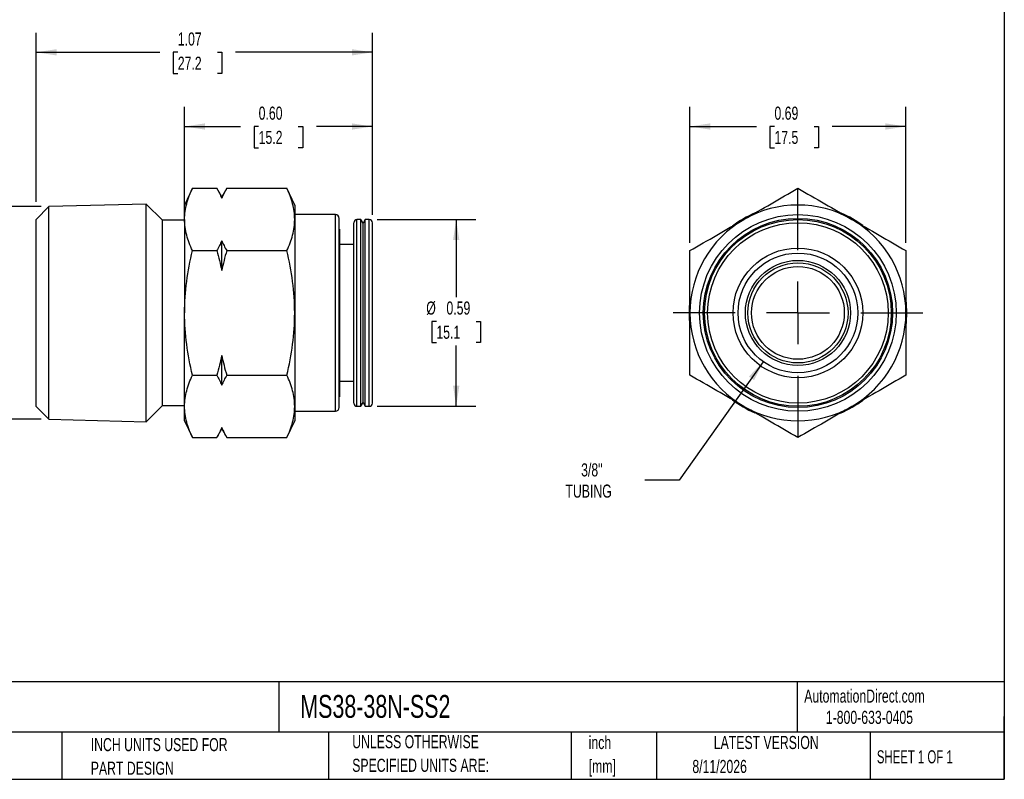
# Model space of a CAD drawing. Header units: inches. Extents: x 0.12 to 5.38, y 0.12 to 4.12.
# Tile 2 of 3: x 2.24 to 5.38, y 0.12 to 2.54. Entities that reach past the tile are written whole.
import ezdxf

# ---------------------------------------------------------------- set-up
doc = ezdxf.new("R2010")
doc.units = ezdxf.units.IN
doc.header["$LTSCALE"] = 0.5
doc.header["$MEASUREMENT"] = 0
doc.linetypes.add('SLD-Center', pattern=[0.75, 0.6, -0.05, 0.05, -0.05])
doc.linetypes.add('SLD-Solid', pattern=[0])
doc.layers.add('CENTER', color=40, linetype='SLD-Center')
doc.layers.add('DIMENSIONS', color=140, linetype='SLD-Solid', lineweight=25)
doc.layers.add('TEXT', color=140, linetype='SLD-Solid', lineweight=25)
doc.styles.add('SLDTEXTSTYLE0', font='TXT', dxfattribs={"width": 0.7})
doc.styles.add('SLDTEXTSTYLE1', font='TXT', dxfattribs={"width": 0.65})
doc.dimstyles.new('SLDDIMSTYLE0', dxfattribs={"dimtxt": 0.04248, "dimasz": 0.065, "dimexe": 0, "dimexo": 0.0625, "dimgap": 0.01062, "dimtad": 0, "dimtih": 1, "dimtoh": 1, "dimrnd": 1e-09, "dimzin": 12, "dimdsep": 46, "dimtxsty": 'SLDTEXTSTYLE0', "dimsah": 1, "dimcen": 0.09, "dimadec": 0, "dimazin": 3, "dimtfac": 1, "dimtofl": 0, "dimtmove": 0, "dimatfit": 3, "dimfxl": 0, "dimfrac": 2, "dimtolj": 1, "dimtzin": 12, "dimarcsym": 0})
doc.dimstyles.new('SLDDIMSTYLE1', dxfattribs={"dimtxt": 0.04248, "dimasz": 0.065, "dimexe": 0, "dimexo": 0.0625, "dimgap": 0.01062, "dimtad": 0, "dimtih": 1, "dimtoh": 1, "dimrnd": 1e-09, "dimzin": 0, "dimdsep": 46, "dimtxsty": 'SLDTEXTSTYLE0', "dimsah": 1, "dimcen": 0.09, "dimadec": 0, "dimazin": 0, "dimtfac": 1, "dimtofl": 0, "dimtmove": 0, "dimatfit": 3, "dimfxl": 0, "dimfrac": 2, "dimtolj": 1, "dimtzin": 12, "dimarcsym": 0})
doc.dimstyles.new('SLDDIMSTYLE2', dxfattribs={"dimtxt": 0.04248, "dimasz": 0.065, "dimexe": 0, "dimexo": 0.0625, "dimgap": 0.01062, "dimtad": 0, "dimtih": 1, "dimtoh": 1, "dimrnd": 1e-09, "dimdsep": 46, "dimtxsty": 'SLDTEXTSTYLE0', "dimsah": 1, "dimcen": 0.09, "dimadec": 0, "dimazin": 2, "dimtfac": 1, "dimtofl": 0, "dimtmove": 0, "dimatfit": 3, "dimfxl": 0, "dimfrac": 2, "dimtolj": 1, "dimtzin": 12, "dimarcsym": 0})
doc.dimstyles.new('SLDDIMSTYLE3', dxfattribs={"dimtxt": 0.04248, "dimasz": 0.065, "dimexe": 0, "dimexo": 0.0625, "dimgap": 0.01062, "dimtad": 0, "dimtih": 1, "dimtoh": 1, "dimrnd": 1e-09, "dimzin": 12, "dimdsep": 46, "dimtxsty": 'SLDTEXTSTYLE0', "dimsah": 1, "dimcen": 0, "dimadec": 0, "dimazin": 3, "dimtfac": 1, "dimtofl": 0, "dimtmove": 0, "dimatfit": 3, "dimfxl": 0, "dimfrac": 2, "dimtolj": 1, "dimtzin": 12, "dimarcsym": 0})

# ---------------------------------------------------------------- blocks, each defined once
blk = doc.blocks.new('SW_NOTE_0')
at = {"layer": 'TEXT', "color": 0, "char_height": 0.04167, "attachment_point": 1, "style": 'SLDTEXTSTYLE0'}
for s, insert in [('inch', (0, 0.0537)), ('[mm]', (0, -0.0215))]:
    blk.add_mtext(s, dxfattribs=dict(at, insert=insert))
blk = doc.blocks.new('SW_NOTE_0_1')
at = {"layer": 'TEXT', "color": 0, "char_height": 0.041667, "attachment_point": 1, "style": 'SLDTEXTSTYLE0'}
for s, insert in [('UNLESS OTHERWISE', (0, 0.0537)), ('SPECIFIED UNITS ARE:', (0, -0.0215))]:
    blk.add_mtext(s, dxfattribs=dict(at, insert=insert))
blk = doc.blocks.new('SW_NOTE_0_5')
at = {"layer": 'TEXT', "color": 0, "char_height": 0.041667, "attachment_point": 1, "style": 'SLDTEXTSTYLE0'}
for s, insert in [('INCH UNITS USED FOR', (0, 0.0537)), ('PART DESIGN', (0, -0.0215))]:
    blk.add_mtext(s, dxfattribs=dict(at, insert=insert))
blk = doc.blocks.new('_D')
at = {"layer": 'DIMENSIONS'}
for p, q in [((2.3088, 1.9488), (2.034, 1.9488)), ((2.0965, 1.9488), (2.0965, 1.6773)), ((2.0965, 1.272), (2.0965, 1.5423)), ((2.3088, 1.272), (2.034, 1.272))]:
    blk.add_line(p, q, dxfattribs=at)
for points in [[(2.0965, 1.9488), (2.0865, 1.8838), (2.1065, 1.8838)], [(2.0965, 1.272), (2.1065, 1.337), (2.0865, 1.337)]]:
    blk.add_solid(points, dxfattribs=at)
at = {"layer": 'DIMENSIONS', "char_height": 0.04167, "attachment_point": 1, "style": 'SLDTEXTSTYLE0'}
for s, insert in [('3/8" NPT', (1.9714, 1.6635)), ('THREAD', (1.9813, 1.596))]:
    blk.add_mtext(s, dxfattribs=dict(at, insert=insert))
blk = doc.blocks.new('_D_1')
at = {"layer": 'DIMENSIONS'}
for p, q in [((2.7658, 1.9331), (2.7658, 2.2666)), ((3.3634, 1.9228), (3.3634, 2.2666)), ((2.7658, 2.2041), (2.9439, 2.2041)), ((3.0015, 2.2041), (2.9872, 2.2041)), ((2.9872, 2.2041), (2.9872, 2.1366)), ((3.1277, 2.2041), (3.142, 2.2041)), ((3.142, 2.2041), (3.142, 2.1366)), ((3.3634, 2.2041), (3.1853, 2.2041)), ((2.9872, 2.1366), (3.0015, 2.1366)), ((3.142, 2.1366), (3.1277, 2.1366))]:
    blk.add_line(p, q, dxfattribs=at)
for points in [[(2.7658, 2.2041), (2.8308, 2.1941), (2.8308, 2.2141)], [(3.3634, 2.2041), (3.2984, 2.2141), (3.2984, 2.1941)]]:
    blk.add_solid(points, dxfattribs=at)
at = {"layer": 'DIMENSIONS', "char_height": 0.04167, "attachment_point": 1, "style": 'SLDTEXTSTYLE0'}
for s, insert in [('0.60', (3.0015, 2.2674)), ('15.2', (3.0015, 2.1903))]:
    blk.add_mtext(s, dxfattribs=dict(at, insert=insert))
blk = doc.blocks.new('_D_2')
at = {"layer": 'DIMENSIONS'}
for p, q in [((2.2934, 1.9638), (2.2934, 2.5029)), ((3.3634, 1.9228), (3.3634, 2.5029)), ((2.2934, 2.4404), (2.6866, 2.4404)), ((2.7442, 2.4404), (2.7299, 2.4404)), ((2.7299, 2.4404), (2.7299, 2.3728)), ((2.8704, 2.4404), (2.8847, 2.4404)), ((2.8847, 2.4404), (2.8847, 2.3728)), ((3.3634, 2.4404), (2.928, 2.4404)), ((2.7299, 2.3728), (2.7442, 2.3728)), ((2.8847, 2.3728), (2.8704, 2.3728)), ((2.2934, 1.9334), (2.2934, 1.9338))]:
    blk.add_line(p, q, dxfattribs=at)
for points in [[(2.2934, 2.4404), (2.3584, 2.4304), (2.3584, 2.4504)], [(3.3634, 2.4404), (3.2984, 2.4504), (3.2984, 2.4304)]]:
    blk.add_solid(points, dxfattribs=at)
at = {"layer": 'DIMENSIONS', "char_height": 0.04167, "attachment_point": 1, "style": 'SLDTEXTSTYLE0'}
for s, insert in [('1.07', (2.7442, 2.5036)), ('27.2', (2.7442, 2.4265))]:
    blk.add_mtext(s, dxfattribs=dict(at, insert=insert))
blk = doc.blocks.new('_D_3')
at = {"layer": 'DIMENSIONS'}
for p, q in [((3.3786, 1.9077), (3.6928, 1.9077)), ((3.6303, 1.9077), (3.6303, 1.6606)), ((3.5672, 1.5835), (3.5529, 1.5835)), ((3.5529, 1.5835), (3.5529, 1.516)), ((3.6934, 1.5835), (3.7077, 1.5835)), ((3.7077, 1.5835), (3.7077, 1.516)), ((3.5529, 1.516), (3.5672, 1.516)), ((3.6303, 1.3132), (3.6303, 1.5065)), ((3.7077, 1.516), (3.6934, 1.516)), ((3.3786, 1.3132), (3.6928, 1.3132))]:
    blk.add_line(p, q, dxfattribs=at)
for points in [[(3.6303, 1.9077), (3.6203, 1.8427), (3.6403, 1.8427)], [(3.6303, 1.3132), (3.6403, 1.3782), (3.6203, 1.3782)]]:
    blk.add_solid(points, dxfattribs=at)
at = {"layer": 'DIMENSIONS', "char_height": 0.04167, "attachment_point": 1, "style": 'SLDTEXTSTYLE0'}
for s, insert in [('%%c', (3.5351, 1.6468)), ('0.59', (3.5993, 1.6468)), ('15.1', (3.5672, 1.5697))]:
    blk.add_mtext(s, dxfattribs=dict(at, insert=insert))
blk = doc.blocks.new('_D_4')
at = {"layer": 'DIMENSIONS'}
for p, q in [((4.3744, 1.8338), (4.3744, 2.2666)), ((5.0618, 1.8338), (5.0618, 2.2666)), ((4.3744, 2.2041), (4.5858, 2.2041)), ((4.6434, 2.2041), (4.6291, 2.2041)), ((4.6291, 2.2041), (4.6291, 2.1366)), ((4.7696, 2.2041), (4.7839, 2.2041)), ((4.7839, 2.2041), (4.7839, 2.1366)), ((5.0618, 2.2041), (4.8272, 2.2041)), ((4.6291, 2.1366), (4.6434, 2.1366)), ((4.7839, 2.1366), (4.7696, 2.1366))]:
    blk.add_line(p, q, dxfattribs=at)
for points in [[(4.3744, 2.2041), (4.4394, 2.1941), (4.4394, 2.2141)], [(5.0618, 2.2041), (4.9968, 2.2141), (4.9968, 2.1941)]]:
    blk.add_solid(points, dxfattribs=at)
at = {"layer": 'DIMENSIONS', "char_height": 0.04167, "attachment_point": 1, "style": 'SLDTEXTSTYLE0'}
for s, insert in [('0.69', (4.6434, 2.2674)), ('17.5', (4.6434, 2.1903))]:
    blk.add_mtext(s, dxfattribs=dict(at, insert=insert))
blk = doc.blocks.new('_D_5')
at = {"layer": 'DIMENSIONS'}
for p, q in [((4.6078, 1.455), (4.3398, 1.0776)), ((4.3398, 1.0776), (4.2305, 1.0776))]:
    blk.add_line(p, q, dxfattribs=at)
blk.add_solid([(4.6078, 1.455), (4.562, 1.4078), (4.5783, 1.3962)], dxfattribs=at)
at = {"layer": 'DIMENSIONS', "char_height": 0.04167, "attachment_point": 1, "style": 'SLDTEXTSTYLE0'}
for s, insert in [('3/8"', (4.028, 1.1313)), ('TUBING', (3.9781, 1.0638))]:
    blk.add_mtext(s, dxfattribs=dict(at, insert=insert))
blk = doc.blocks.new('SW_CENTERMARKSYMBOL_0')
at = {"layer": 'CENTER', "color": 0}
for p, q in [((0, 0.2), (0, 0.3972)), ((0, 0), (0, 0.1)), ((-0.2, 0), (-0.3972, 0)), ((0, 0), (-0.1, 0)), ((0, 0), (0, -0.1)), ((0, 0), (0.1, 0)), ((0.2, 0), (0.3972, 0)), ((0, -0.2), (0, -0.3972))]:
    blk.add_line(p, q, dxfattribs=at)

msp = doc.modelspace()

# ---------------------------------------------------------------- linework, layer by layer
for p, q in [((2.7906, 2.0073), (2.7658, 1.9541)), ((2.7906, 2.0073), (2.868, 2.0073)), ((2.8839, 1.9797), (2.868, 2.0073)), ((2.8999, 2.0073), (2.8839, 1.9797)), ((2.8999, 2.0073), (3.0914, 2.0073)), ((3.1162, 1.9541), (3.0914, 2.0073)), ((2.8839, 1.9756), (2.8839, 1.9797)), ((2.3338, 1.9488), (2.2934, 1.9084)), ((2.6439, 1.9568), (2.3338, 1.9488)), ((2.3338, 1.272), (2.3338, 1.9488)), ((2.695, 1.9057), (2.6439, 1.9568)), ((2.6439, 1.264), (2.6439, 1.9568)), ((2.7658, 1.9081), (2.7658, 1.9541)), ((3.1162, 1.9541), (3.1162, 1.9081)), ((3.2462, 1.9234), (3.1162, 1.9234)), ((3.2462, 1.2974), (3.2462, 1.9234)), ((2.2934, 1.3124), (2.2934, 1.9084)), ((2.7658, 1.9057), (2.695, 1.9057)), ((2.695, 1.3151), (2.695, 1.9057)), ((2.7658, 1.9081), (2.7658, 1.6104)), ((3.1162, 1.9081), (3.1162, 1.6104)), ((3.258, 1.3092), (3.258, 1.9116)), ((3.3043, 1.5481), (3.3043, 1.8978)), ((3.3271, 1.9077), (3.3142, 1.9077)), ((3.3142, 1.546), (3.3142, 1.9077)), ((3.3339, 1.8958), (3.3271, 1.9077)), ((3.3271, 1.546), (3.3271, 1.9077)), ((3.3407, 1.9077), (3.3339, 1.8958)), ((3.3339, 1.5486), (3.3339, 1.8958)), ((3.3536, 1.9077), (3.3407, 1.9077)), ((3.3407, 1.546), (3.3407, 1.9077)), ((3.3536, 1.546), (3.3536, 1.9077)), ((3.3634, 1.5481), (3.3634, 1.8978)), ((3.2591, 1.8775), (3.258, 1.8775)), ((3.2591, 1.8775), (3.2591, 1.3854)), ((2.8839, 1.7455), (2.8839, 1.8405)), ((3.3043, 1.8281), (3.2591, 1.8281)), ((2.7906, 1.8088), (2.868, 1.8088)), ((2.8999, 1.8088), (3.0914, 1.8088)), ((2.7658, 1.3128), (2.7658, 1.6104)), ((3.1162, 1.6104), (3.1162, 1.3128)), ((3.3043, 1.323), (3.3043, 1.5481)), ((3.3142, 1.3132), (3.3142, 1.546)), ((3.3271, 1.3132), (3.3271, 1.546)), ((3.3339, 1.325), (3.3339, 1.5486)), ((3.3407, 1.3132), (3.3407, 1.546)), ((3.3536, 1.3132), (3.3536, 1.546)), ((3.3634, 1.323), (3.3634, 1.5481)), ((2.8839, 1.3803), (2.8839, 1.4753)), ((2.7906, 1.412), (2.868, 1.412)), ((2.8999, 1.412), (3.0914, 1.412)), ((3.2591, 1.3854), (3.258, 1.3854)), ((3.2591, 1.3927), (3.3043, 1.3927)), ((3.2591, 1.3854), (3.2591, 1.3701)), ((3.2591, 1.3701), (3.258, 1.3701)), ((3.2591, 1.3701), (3.2591, 1.3433)), ((3.258, 1.3433), (3.2591, 1.3433)), ((3.3271, 1.3132), (3.3339, 1.325)), ((3.3339, 1.325), (3.3407, 1.3132)), ((2.2934, 1.3124), (2.3338, 1.272)), ((2.6439, 1.264), (2.695, 1.3151)), ((2.695, 1.3151), (2.7658, 1.3151)), ((2.7658, 1.2667), (2.7658, 1.3128)), ((3.1162, 1.3128), (3.1162, 1.2667)), ((3.1162, 1.2974), (3.2462, 1.2974)), ((3.3142, 1.3132), (3.3271, 1.3132)), ((3.3407, 1.3132), (3.3536, 1.3132)), ((2.3338, 1.272), (2.6439, 1.264)), ((2.7658, 1.2667), (2.7906, 1.2135)), ((3.0914, 1.2135), (3.1162, 1.2667)), ((2.868, 1.2135), (2.8839, 1.2411)), ((2.8839, 1.2411), (2.8839, 1.2452)), ((2.8839, 1.2411), (2.8999, 1.2135)), ((2.7906, 1.2135), (2.868, 1.2135)), ((2.8999, 1.2135), (3.0914, 1.2135))]:
    msp.add_line(p, q)
for radius in [0.313, 0.3012, 0.2972, 0.2874, 0.2065, 0.1906, 0.1673, 0.1594, 0.1476]:
    msp.add_circle((4.7181, 1.6104), radius)
for centre, radius, start, end in [((4.7181, 1.6104), 0.3437, 60, 120), ((3.2462, 1.9116), 0.0118, 0, 90), ((4.7181, 1.6104), 0.3464, 113.2061, 126.9971), ((4.7181, 1.6104), 0.3464, 53.3774, 66.502), ((3.3142, 1.8978), 0.00984, 90, 180), ((3.3536, 1.8978), 0.00984, 0, 90), ((4.7181, 1.6104), 0.3437, 120, 180), ((4.7181, 1.6104), 0.3437, 0, 60), ((4.7181, 1.6104), 0.3464, 173.5585, 186.4683), ((4.7181, 1.6104), 0.3464, 353.4977, 6.6234), ((4.7181, 1.6104), 0.3437, 180, 240), ((4.7181, 1.6104), 0.3437, 300, 0), ((3.3142, 1.323), 0.00984, 180, 270), ((3.3536, 1.323), 0.00984, 270, 0), ((4.7181, 1.6104), 0.3464, 233.0248, 246.6249), ((4.7181, 1.6104), 0.3464, 293.0022, 306.7933), ((3.2462, 1.3092), 0.0118, 270, 0), ((4.7181, 1.6104), 0.3437, 240, 300)]:
    msp.add_arc(centre, radius, start, end)
for points in [[(2.7658, 1.9081), (2.7658, 1.9249), (2.7682, 1.9415), (2.7768, 1.9746), (2.783, 1.991), (2.7906, 2.0073)], [(3.1162, 1.9081), (3.1162, 1.9249), (3.1139, 1.9415), (3.1053, 1.9746), (3.099, 1.991), (3.0914, 2.0073)], [(4.5463, 1.9081), (4.5754, 1.9249), (4.6042, 1.9415), (4.6615, 1.9746), (4.6899, 1.991), (4.7181, 2.0073)], [(4.7181, 2.0073), (4.7464, 1.991), (4.7748, 1.9746), (4.8321, 1.9415), (4.8609, 1.9249), (4.89, 1.9081)], [(2.7906, 1.8088), (2.783, 1.8252), (2.7768, 1.8416), (2.7682, 1.8746), (2.7658, 1.8913), (2.7658, 1.9081)], [(3.0914, 1.8088), (3.099, 1.8252), (3.1053, 1.8416), (3.1139, 1.8746), (3.1162, 1.8913), (3.1162, 1.9081)], [(4.3744, 1.8088), (4.4027, 1.8252), (4.4311, 1.8416), (4.4884, 1.8746), (4.5172, 1.8913), (4.5463, 1.9081)], [(4.89, 1.9081), (4.9191, 1.8913), (4.9479, 1.8746), (5.0052, 1.8416), (5.0336, 1.8252), (5.0618, 1.8088)], [(2.7658, 1.6104), (2.7658, 1.644), (2.7682, 1.6773), (2.7768, 1.7434), (2.783, 1.7762), (2.7906, 1.8088)], [(3.1162, 1.6104), (3.1162, 1.644), (3.1139, 1.6773), (3.1053, 1.7434), (3.099, 1.7762), (3.0914, 1.8088)], [(4.3744, 1.6104), (4.3744, 1.644), (4.3744, 1.6773), (4.3744, 1.7434), (4.3744, 1.7762), (4.3744, 1.8088)], [(5.0618, 1.8088), (5.0618, 1.7762), (5.0618, 1.7434), (5.0618, 1.6773), (5.0618, 1.644), (5.0618, 1.6104)], [(2.7906, 1.412), (2.783, 1.4446), (2.7768, 1.4774), (2.7682, 1.5435), (2.7658, 1.5768), (2.7658, 1.6104)], [(3.0914, 1.412), (3.099, 1.4446), (3.1053, 1.4774), (3.1139, 1.5435), (3.1162, 1.5768), (3.1162, 1.6104)], [(4.3744, 1.412), (4.3744, 1.4446), (4.3744, 1.4774), (4.3744, 1.5435), (4.3744, 1.5768), (4.3744, 1.6104)], [(5.0618, 1.6104), (5.0618, 1.5768), (5.0618, 1.5435), (5.0618, 1.4774), (5.0618, 1.4446), (5.0618, 1.412)], [(2.7658, 1.3128), (2.7658, 1.3295), (2.7682, 1.3462), (2.7768, 1.3792), (2.783, 1.3957), (2.7906, 1.412)], [(3.1162, 1.3128), (3.1162, 1.3295), (3.1139, 1.3462), (3.1053, 1.3792), (3.099, 1.3957), (3.0914, 1.412)], [(4.5463, 1.3128), (4.5172, 1.3295), (4.4884, 1.3462), (4.4311, 1.3792), (4.4027, 1.3957), (4.3744, 1.412)], [(5.0618, 1.412), (5.0336, 1.3957), (5.0052, 1.3792), (4.9479, 1.3462), (4.9191, 1.3295), (4.89, 1.3128)], [(2.7906, 1.2135), (2.783, 1.2299), (2.7768, 1.2463), (2.7682, 1.2793), (2.7658, 1.296), (2.7658, 1.3128)], [(3.0914, 1.2135), (3.099, 1.2299), (3.1053, 1.2463), (3.1139, 1.2793), (3.1162, 1.296), (3.1162, 1.3128)], [(4.7181, 1.2135), (4.6899, 1.2299), (4.6615, 1.2463), (4.6042, 1.2793), (4.5754, 1.296), (4.5463, 1.3128)], [(4.89, 1.3128), (4.8609, 1.296), (4.8321, 1.2793), (4.7748, 1.2463), (4.7464, 1.2299), (4.7181, 1.2135)]]:
    msp.add_open_spline(points, degree=3, knots=[0, 0, 0, 0, 0.5, 0.5, 1, 1, 1, 1])
for points in [[(2.868, 2.0073), (2.8741, 1.9968), (2.8795, 1.9862), (2.8839, 1.9756)], [(2.8999, 2.0073), (2.8938, 1.9968), (2.8884, 1.9862), (2.8839, 1.9756)], [(2.8839, 1.8405), (2.8795, 1.8299), (2.8741, 1.8193), (2.868, 1.8088)], [(2.8839, 1.8405), (2.8884, 1.8299), (2.8938, 1.8193), (2.8999, 1.8088)], [(2.868, 1.8088), (2.8741, 1.7879), (2.8795, 1.7668), (2.8839, 1.7455)], [(2.8999, 1.8088), (2.8938, 1.7879), (2.8884, 1.7668), (2.8839, 1.7455)], [(2.8839, 1.4753), (2.8795, 1.454), (2.8741, 1.4329), (2.868, 1.412)], [(2.8839, 1.4753), (2.8884, 1.454), (2.8938, 1.4329), (2.8999, 1.412)], [(2.868, 1.412), (2.8741, 1.4015), (2.8795, 1.3909), (2.8839, 1.3803)], [(2.8999, 1.412), (2.8938, 1.4015), (2.8884, 1.3909), (2.8839, 1.3803)], [(2.8839, 1.2452), (2.8795, 1.2346), (2.8741, 1.224), (2.868, 1.2135)], [(2.8839, 1.2452), (2.8884, 1.2346), (2.8938, 1.224), (2.8999, 1.2135)]]:
    msp.add_open_spline(points, degree=3)
at = {"layer": 'TEXT'}
for p, q in [((5.375, 4.125), (5.375, 0.125)), ((5.375, 0.4356), (0.125, 0.4356)), ((3.0661, 0.4356), (3.0661, 0.275)), ((4.7161, 0.4356), (4.7161, 0.275)), ((5.375, 0.125), (5.375, 0.325)), ((5.375, 0.275), (0.125, 0.275)), ((2.3749, 0.275), (2.3749, 0.125)), ((3.224, 0.275), (3.224, 0.125)), ((3.9965, 0.275), (3.9965, 0.125)), ((4.268, 0.275), (4.268, 0.125)), ((4.9478, 0.275), (4.9478, 0.125)), ((0.125, 0.125), (5.375, 0.125))]:
    msp.add_line(p, q, dxfattribs=at)

# ---------------------------------------------------------------- block references
at = {"layer": 'CENTER'}
msp.add_blockref('SW_CENTERMARKSYMBOL_0', (4.7181, 1.6104), dxfattribs=at)
at = {"layer": 'TEXT'}
for name, p in [('SW_NOTE_0_5', (2.4671, 0.2027)), ('SW_NOTE_0_1', (3.2994, 0.212)), ('SW_NOTE_0', (4.052, 0.2093))]:
    msp.add_blockref(name, p, dxfattribs=at)

# ---------------------------------------------------------------- texts
for s, insert, char_height, attachment_point, style in [('AutomationDirect.com', (4.7381, 0.411), 0.041667, 1, 'SLDTEXTSTYLE0'), ('NITRA PNEUMATIC PUSH-TO-CONNECT FITTING', (0.1568, 0.3937), 0.072917, 1, 'SLDTEXTSTYLE0'), ('MS38-38N-SS2', (3.134, 0.3937), 0.072917, 1, 'SLDTEXTSTYLE0'), ('1-800-633-0405', (4.8069, 0.3432), 0.041667, 1, 'SLDTEXTSTYLE0'), ('LATEST VERSION', (4.6172, 0.2631), 0.041667, 2, 'SLDTEXTSTYLE0'), ('8/11/2026', (4.3821, 0.1868), 0.04167, 1, 'SLDTEXTSTYLE0'), ('SHEET 1 OF 1', (4.9693, 0.2175), 0.041667, 1, 'SLDTEXTSTYLE1')]:
    msp.add_mtext(s, dxfattribs=dict(at, insert=insert, char_height=char_height, attachment_point=attachment_point, style=style))

# ---------------------------------------------------------------- dimensions: what is measured, and where the dimension line sits
at = {"layer": 'DIMENSIONS'}
for base, p1, p2, dimstyle, picture, middle in [((2.2934, 2.4404), (3.3634, 1.8978), (2.2934, 1.9084), 'SLDDIMSTYLE0', '_D_2', (2.8073, 2.4404)), ((3.3634, 2.2041), (2.7658, 1.9081), (3.3634, 1.8978), 'SLDDIMSTYLE1', '_D_1', (3.0646, 2.2041)), ((5.0618, 2.2041), (4.3744, 1.8088), (5.0618, 1.8088), 'SLDDIMSTYLE2', '_D_4', (4.7065, 2.2041))]:
    dim = msp.add_linear_dim(base=base, p1=p1, p2=p2, dimstyle=dimstyle, dxfattribs=at)
    dim.commit()
    dim.dimension.update_dxf_attribs({"geometry": picture, "text_midpoint": middle, "dimtype": 160})
for base, p1, p2, text, dimstyle, picture, middle in [((2.0965, 1.9488), (2.3338, 1.272), (2.3338, 1.9488), '3/8" NPT\\PTHREAD', 'SLDDIMSTYLE0', '_D', (2.0965, 1.6098)), ((3.6303, 1.3132), (3.3536, 1.9077), (3.3536, 1.3132), '%%c<>', 'SLDDIMSTYLE2', '_D_3', (3.6303, 1.5835))]:
    dim = msp.add_linear_dim(base=base, p1=p1, p2=p2, angle=90, text=text, dimstyle=dimstyle, dxfattribs=at)
    dim.commit()
    dim.dimension.update_dxf_attribs({"geometry": picture, "text_midpoint": middle, "dimtype": 160})
dim = msp.add_diameter_dim_2p(p1=(4.8285, 1.7658), p2=(4.6078, 1.455), text='3/8"\\PTUBING', dimstyle='SLDDIMSTYLE3', override={"dimpost": '<>'}, dxfattribs=at)
dim.commit()
dim.dimension.update_dxf_attribs({"geometry": '_D_5', "text_midpoint": (4.0886, 1.0776), "dimtype": 163})

doc.saveas('drawing.dxf')
